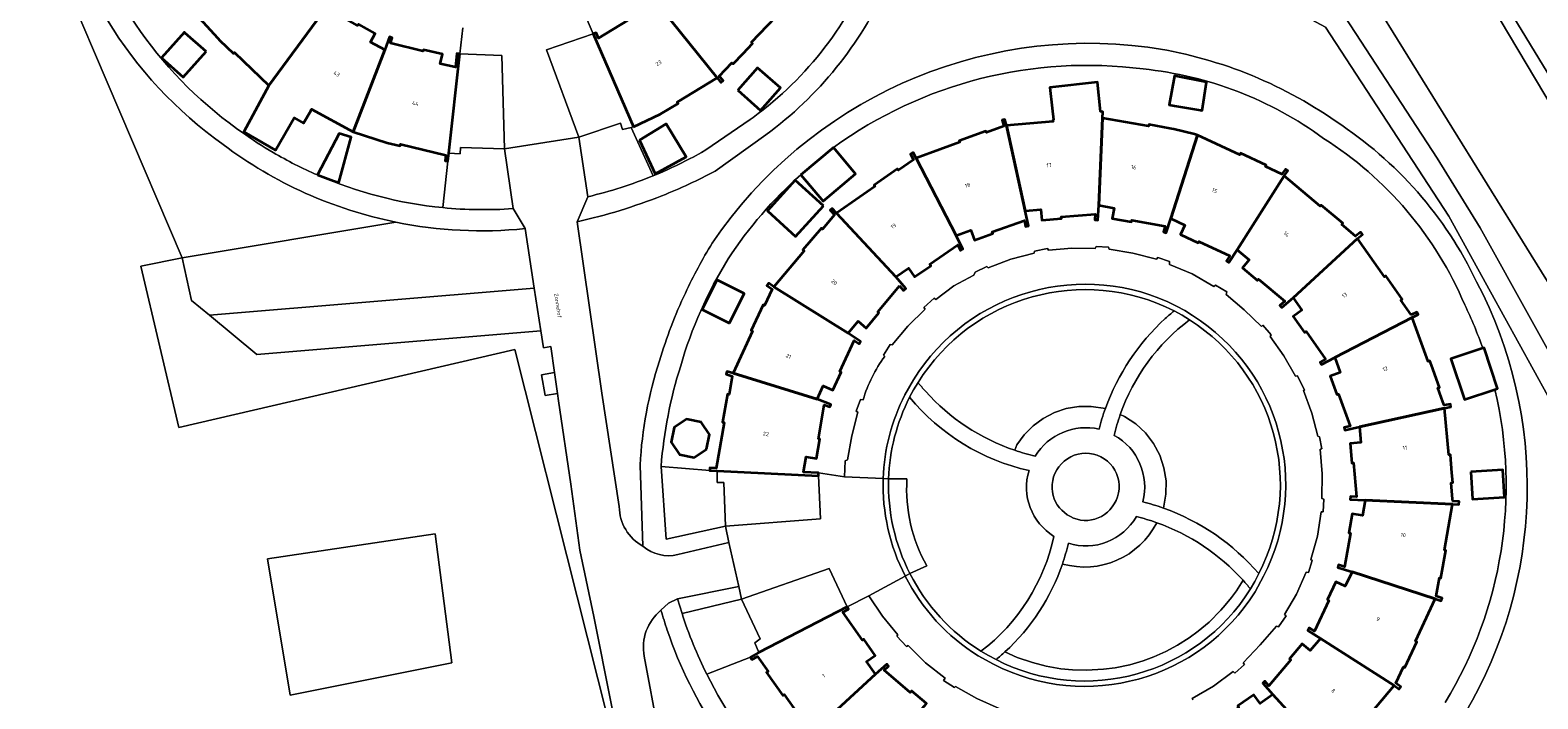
# Model space of a CAD drawing. Header units: metres. Extents: x 201541 to 204988, y 387833 to 394342.
# Tile 79 of 214: x 204094 to 204234, y 390046 to 390108. Entities that reach past the tile are written whole.
import ezdxf
from ezdxf.enums import TextEntityAlignment as Align

# ---------------------------------------------------------------- set-up
doc = ezdxf.new("R2010")
doc.units = ezdxf.units.M
doc.layers.get('Defpoints').update_dxf_attribs({"lineweight": 25})
for name, color, linetype, lineweight in [('B-WE-GR-BEPLANTING_CULTUUR_BODEMBEDEKKER-GV', 90, 'Continuous', 18), ('B-WE-GR-BEPLANTING_CULTUUR_BOSPLANTSOEN-GV', 90, 'Continuous', 18), ('B-WE-GR-BEPLANTING_CULTUUR_HEESTERS-GV', 90, 'Continuous', 18), ('B-WE-GR-BOS_LOOF-GV', 40, 'Continuous', 13), ('B-WE-GR-GRAS-GV', 60, 'Continuous', 13), ('B-WE-OG-BEBOUWING-GV', 7, 'Continuous', 35), ('B-WE-OG-BEBOUWING-T18', 10, 'Continuous', 18), ('B-WE-OG-TERREIN_CULTUURSCHEIDING-GV', 7, 'Continuous', 18), ('B-WE-OG-TERREIN_ERF-GV', 7, 'Continuous', 18), ('B-WE-OG-WATER-GV', 130, 'Continuous', 18), ('B-WE-OG-WATER_SLOOT-GV', 120, 'Continuous', 18), ('B-WE-VH-ONVERHARD-GV', 252, 'Continuous', 18), ('B-WE-VH-VERHARDING_ASFALT-GV', 252, 'Continuous', 18), ('B-WE-VH-VERHARDING_BETONSTRAATSTEEN-GV', 252, 'Continuous', 18), ('B-WE-VH-VERHARDING_GRASBETONSTEEN-GV', 70, 'Continuous', 18), ('B-WE-VH-VERHARDING_OPEN-GV', 252, 'Continuous', 18), ('B-WE-VH-VERHARDING_PUIN-GV', 252, 'Continuous', 18)]:
    doc.layers.add(name, color=color, linetype=linetype, lineweight=lineweight)
doc.styles.add('NLCS-ISO-M200-T18', font='NLCS-ISO.ttf', dxfattribs={"height": 0.36})

msp = doc.modelspace()

# ---------------------------------------------------------------- linework, layer by layer
at = {"layer": 'B-WE-GR-BEPLANTING_CULTUUR_BODEMBEDEKKER-GV'}
for points in [[(204193.996, 390072.666), (204192.69, 390072.856), (204191.523, 390072.843), (204190.372, 390072.649), (204189.265, 390072.279), (204188.229, 390071.742), (204187.288, 390071.052), (204186.466, 390070.223), (204185.782, 390069.278), (204185.588, 390068.774)], [(204199.377, 390063.411), (204199.608, 390064.694), (204199.622, 390065.928), (204199.432, 390067.149), (204199.043, 390068.321), (204198.465, 390069.412), (204197.715, 390070.393), (204196.812, 390071.236), (204195.783, 390071.918), (204195.373, 390072.087)], [(204175.592, 390066.111), (204173.879, 390066.136)], [(204175.871, 390057.333), (204177.44, 390058.046)]]:
    msp.add_lwpolyline(points, dxfattribs=at)
for points in [[(204193.404, 390070.737, -0.0239749), (204193.996, 390072.666)], [(204187.489, 390068.235, -0.3215838), (204193.404, 390070.737)], [(204195.07, 390071.133, 0.0130586), (204194.82, 390070.165)], [(204195.373, 390072.087, 0.0129831), (204195.07, 390071.133)], [(204194.82, 390070.165, -0.34523), (204197.457, 390063.994)], [(204185.588, 390068.774, 0.0252311), (204187.489, 390068.235)], [(204192.882, 390068.425, 0.4929982), (204189.053, 390065.236)], [(204194.818, 390063.797, 0.5134016), (204192.882, 390068.425)], [(204173.879, 390066.136, 0.1271003), (204175.871, 390057.333)], [(204177.44, 390058.046, -0.1472703), (204175.592, 390066.111)], [(204189.053, 390065.236, 0.2223189), (204190.194, 390062.993)], [(204197.457, 390063.994, -0.0120905), (204198.421, 390063.726)], [(204190.194, 390062.993, 0.4696627), (204194.818, 390063.797)], [(204196.873, 390062.617, -0.3516822), (204190.56, 390060.14)], [(204198.76, 390062.053, 0.0252414), (204196.873, 390062.617)], [(204198.421, 390063.726, -0.0122449), (204199.377, 390063.411)], [(204190.011, 390058.217, 0.3575908), (204198.76, 390062.053)], [(204190.56, 390060.14, -0.0256198), (204190.011, 390058.217)]]:
    msp.add_lwpolyline(points, format="xyb", dxfattribs=at)
at = {"layer": 'B-WE-GR-BEPLANTING_CULTUUR_BOSPLANTSOEN-GV'}
msp.add_lwpolyline([(204141.681, 390075.782), (204142.899, 390076), (204142.561, 390078.401), (204141.88, 390078.29), (204141.633, 390079.884), (204115.289, 390077.671), (204110.894, 390081.316), (204109.229, 390082.697), (204108.341, 390086.66), (204104.517, 390085.873), (204108.038, 390070.901), (204139.217, 390078.125), (204150.778, 390032.194), (204149.77, 390037.174), (204146.527, 390053.35), (204145.253, 390059.497), (204144.393, 390065.617), (204143.269, 390073.376), (204143.172, 390074.063), (204142.032, 390073.866)], close=True, dxfattribs=at)
at = {"layer": 'B-WE-GR-BEPLANTING_CULTUUR_HEESTERS-GV'}
for points in [[(204150.018, 390098.763), (204149.201, 390098.579), (204149.009, 390099.168), (204145.154, 390097.849), (204145.998, 390092.324)], [(204152.061, 390094.276), (204150.018, 390098.763)], [(204139.048, 390091.217), (204138.254, 390096.767), (204134.177, 390096.896), (204134.138, 390096.302), (204133.093, 390096.358), (204133.005, 390095.637)], [(204133.005, 390095.637), (204132.529, 390091.308)], [(204161.849, 390049.991), (204161.468, 390050.889), (204161.971, 390051.28), (204160.24, 390054.955), (204154.722, 390053.631)], [(204157.019, 390047.976), (204161.062, 390049.582), (204161.849, 390049.991)]]:
    msp.add_lwpolyline(points, dxfattribs=at)
for points in [[(204145.998, 390092.324, 0.0385785), (204152.061, 390094.276)], [(204132.529, 390091.308, 0.0421955), (204139.048, 390091.217)], [(204154.722, 390053.631, 0.0387959), (204157.019, 390047.976)]]:
    msp.add_lwpolyline(points, format="xyb", dxfattribs=at)
msp.add_lwpolyline([(204157.997, 390066.854), (204157.287, 390066.887), (204157.288, 390066.912), (204152.783, 390067.282), (204153.248, 390060.514), (204158.759, 390061.72), (204158.602, 390065.782), (204157.992, 390065.796)], close=True, dxfattribs=at)
at = {"layer": 'B-WE-GR-BOS_LOOF-GV'}
msp.add_lwpolyline([(204092.963, 389989.487), (204115.961, 389994.757), (204110.573, 390013.227), (204108.726, 390022.298), (204126.293, 390031.892), (204129.986, 390022.516), (204136.322, 390025.772), (204135.833, 390027.933), (204150.778, 390032.194), (204139.217, 390078.125), (204108.038, 390070.901), (204104.517, 390085.873), (204108.341, 390086.66), (204096.791, 390113.782), (204090.601, 390136.962)], dxfattribs=at)
msp.add_lwpolyline([(204116.259, 390058.696), (204131.81, 390061.026), (204133.371, 390049.04), (204118.363, 390046.025)], close=True, dxfattribs=at)
at = {"layer": 'B-WE-GR-GRAS-GV'}
msp.add_lwpolyline([(204116.259, 390058.696), (204118.363, 390046.025), (204133.371, 390049.04), (204131.81, 390061.026)], close=True, dxfattribs=at)
at = {"layer": 'B-WE-OG-BEBOUWING-GV'}
for points in [[(204116.299, 390114.041), (204109.926, 390108.929), (204111.66, 390107.036), (204111.86, 390106.818), (204113.104, 390105.617), (204113.209, 390105.724), (204116.381, 390102.661), (204121.261, 390109.243), (204120.121, 390110.315), (204120.753, 390110.955), (204119.483, 390112.209), (204119.378, 390112.102), (204117.063, 390114.292), (204117.493, 390114.619), (204117.333, 390114.829)], [(204157.596, 390114.62), (204156.572, 390113.559), (204155.922, 390114.182), (204154.667, 390112.873), (204154.775, 390112.769), (204152.58, 390110.501), (204152.239, 390110.92), (204152.035, 390110.754), (204152.856, 390109.746), (204157.987, 390103.355), (204158.317, 390102.94), (204158.527, 390103.106), (204158.167, 390103.528), (204159.352, 390104.768), (204159.461, 390104.664), (204160.382, 390105.627), (204161.274, 390106.56), (204161.165, 390106.664), (204164.134, 390109.767)], [(204121.966, 390110.335), (204121.261, 390109.243), (204116.381, 390102.661), (204114.066, 390098.341), (204117.022, 390096.637), (204118.753, 390099.641), (204119.608, 390099.148), (204120.287, 390100.308), (204120.36, 390100.44), (204124.216, 390098.334), (204127.146, 390105.958), (204125.829, 390106.688), (204126.271, 390107.472), (204124.699, 390108.358), (204124.625, 390108.227), (204121.916, 390109.724), (204122.209, 390110.178)], [(204150.226, 390098.81), (204152.704, 390099.978), (204154.365, 390100.985), (204154.287, 390101.113), (204157.987, 390103.355), (204152.856, 390109.746), (204151.596, 390108.982), (204151.13, 390109.752), (204149.585, 390108.818), (204149.663, 390108.69), (204146.969, 390107.046), (204146.75, 390107.551), (204146.482, 390107.441)], [(204110.565, 390105.795), (204108.646, 390107.507), (204108.555, 390107.588), (204106.45, 390105.23), (204108.461, 390103.436)], [(204134.114, 390105.592), (204133.846, 390105.622), (204133.702, 390104.34), (204132.29, 390104.673), (204132.498, 390105.549), (204130.728, 390105.97), (204130.693, 390105.824), (204127.665, 390106.579), (204127.848, 390107.087), (204127.587, 390107.181), (204127.146, 390105.958), (204124.216, 390098.334), (204127.379, 390097.341), (204128.581, 390097.052), (204128.616, 390097.199), (204132.805, 390096.192), (204132.747, 390095.665), (204133.005, 390095.637), (204133.093, 390096.358)], [(204159.886, 390102.202), (204162.014, 390100.324), (204163.864, 390102.42), (204161.736, 390104.298)], [(204202.833, 390100.346), (204202.967, 390100.322), (204203.372, 390102.954), (204200.396, 390103.548), (204199.919, 390100.865), (204200.422, 390100.775)], [(204189.181, 390099.448), (204189.127, 390099.444), (204189.142, 390099.295), (204184.833, 390098.939), (204186.563, 390091.002), (204188.02, 390091.126), (204188.103, 390090.15), (204189.917, 390090.305), (204189.905, 390090.44), (204193.045, 390090.709), (204193.011, 390090.162), (204193.287, 390090.145), (204193.373, 390091.536), (204193.722, 390099.632), (204193.766, 390100.22), (204193.557, 390100.236), (204193.255, 390102.949), (204188.846, 390102.458), (204189.059, 390100.546)], [(204150.777, 390097.583), (204152.221, 390094.453), (204155.096, 390096.03), (204153.249, 390099.08)], [(204176.456, 390095.908), (204180.165, 390088.715), (204181.507, 390089.207), (204181.844, 390088.287), (204183.557, 390088.915), (204183.504, 390089.066), (204186.479, 390090.116), (204186.596, 390089.571), (204186.857, 390089.627), (204186.563, 390091.002), (204184.833, 390098.939), (204184.672, 390099.506), (204184.499, 390099.457), (204184.409, 390099.432), (204184.57, 390098.865), (204182.962, 390098.279), (204182.911, 390098.42), (204180.437, 390097.519), (204180.489, 390097.378), (204178.627, 390096.699)], [(204193.722, 390099.632), (204193.373, 390091.536), (204194.799, 390091.273), (204194.621, 390090.309), (204196.412, 390089.978), (204196.445, 390090.157), (204199.543, 390089.585), (204199.376, 390089.064), (204199.629, 390088.983), (204200.056, 390090.313), (204202.556, 390098.04), (204202.257, 390098.117), (204200.356, 390098.605), (204199.988, 390098.67), (204198.021, 390099.02), (204197.995, 390098.872)], [(204120.899, 390094.34), (204122.407, 390093.81), (204122.885, 390093.642), (204124.038, 390097.844), (204122.92, 390098.202)], [(204206.227, 390087.4), (204210.586, 390094.251), (204210.918, 390094.739), (204210.69, 390094.894), (204210.358, 390094.406), (204208.834, 390095.116), (204208.897, 390095.252), (204206.523, 390096.358), (204206.459, 390096.222), (204202.556, 390098.04), (204200.056, 390090.313), (204201.38, 390089.691), (204200.963, 390088.804), (204202.611, 390088.03), (204202.68, 390088.177), (204205.542, 390086.834), (204205.234, 390086.36), (204205.457, 390086.215)], [(204165.744, 390094.355), (204167.802, 390091.911), (204170.818, 390094.451), (204168.76, 390096.895)], [(204176.456, 390095.908), (204176.16, 390096.418), (204175.905, 390096.27), (204176.201, 390095.76), (204174.796, 390094.786), (204174.711, 390094.909), (204172.536, 390093.401), (204172.621, 390093.278), (204169.063, 390090.811), (204174.549, 390084.878), (204175.733, 390085.691), (204176.288, 390084.883), (204177.796, 390085.919), (204177.7, 390086.059), (204180.296, 390087.842), (204180.544, 390087.343), (204180.786, 390087.463), (204180.165, 390088.715)], [(204167.842, 390091.469), (204165.226, 390093.86), (204162.638, 390091.027), (204165.254, 390088.637)], [(204210.586, 390094.251), (204206.227, 390087.4), (204207.341, 390086.455), (204206.707, 390085.708), (204208.092, 390084.532), (204208.207, 390084.668), (204210.632, 390082.609), (204210.19, 390082.236), (204210.36, 390082.035), (204211.417, 390082.929), (204217.392, 390088.439), (204217.846, 390088.816), (204217.659, 390089.041), (204217.205, 390088.664), (204215.924, 390089.745), (204216.021, 390089.86), (204214.021, 390091.548), (204213.924, 390091.433)], [(204174.908, 390084.049), (204175.275, 390083.621), (204175.477, 390083.794), (204174.549, 390084.878), (204169.063, 390090.811), (204168.662, 390091.244), (204168.471, 390091.067), (204168.875, 390090.631), (204167.766, 390089.319), (204167.651, 390089.416), (204165.934, 390087.384), (204166.049, 390087.287), (204163.242, 390083.965), (204170.14, 390079.66), (204171.06, 390080.755), (204171.81, 390080.125), (204172.988, 390081.527), (204172.872, 390081.624)], [(204222.351, 390081.358), (204221.392, 390082.727), (204221.515, 390082.813), (204220.008, 390084.965), (204219.885, 390084.879), (204217.392, 390088.439), (204211.417, 390082.929), (204212.229, 390081.778), (204211.428, 390081.213), (204212.479, 390079.723), (204212.608, 390079.814), (204214.425, 390077.236), (204213.91, 390076.964), (204214.034, 390076.729), (204215.278, 390077.386), (204222.466, 390081.12), (204222.997, 390081.377), (204222.882, 390081.615)], [(204159.121, 390080.579), (204160.493, 390083.339), (204157.96, 390084.598), (204156.588, 390081.838)], [(204167.252, 390073.523), (204167.823, 390074.767), (204168.713, 390074.358), (204169.479, 390076.025), (204169.356, 390076.082), (204170.683, 390078.972), (204171.145, 390078.657), (204171.293, 390078.874), (204170.14, 390079.66), (204163.242, 390083.965), (204162.764, 390084.311), (204162.599, 390084.083), (204163.077, 390083.737), (204162.376, 390082.223), (204162.24, 390082.286), (204161.138, 390079.906), (204161.274, 390079.843), (204159.46, 390075.923)], [(204217.568, 390070.951), (204225.469, 390072.7), (204226.05, 390072.8), (204226.004, 390073.066), (204225.423, 390072.966), (204225.306, 390073.29), (204224.843, 390074.566), (204224.984, 390074.617), (204224.235, 390076.683), (204224.093, 390077.074), (204223.952, 390077.023), (204222.466, 390081.12), (204215.278, 390077.386), (204215.778, 390075.992), (204214.856, 390075.661), (204215.471, 390073.946), (204215.629, 390074.002), (204216.695, 390071.032), (204216.137, 390070.908), (204216.195, 390070.646)], [(204230.124, 390074.432), (204230.369, 390074.513), (204229.12, 390078.295), (204229.003, 390078.256), (204226.048, 390077.281), (204227.296, 390073.499)], [(204167.252, 390073.523), (204159.46, 390075.923), (204158.895, 390076.092), (204158.817, 390075.831), (204159.382, 390075.662), (204159.087, 390073.963), (204158.939, 390073.988), (204158.487, 390071.389), (204158.635, 390071.363), (204157.899, 390067.128), (204157.3, 390067.157), (204157.288, 390066.912), (204157.287, 390066.887), (204157.997, 390066.854), (204167.375, 390066.406), (204167.389, 390066.676), (204165.99, 390066.743), (204166.228, 390068.183), (204167.195, 390068.023), (204167.515, 390069.819), (204167.377, 390069.844), (204167.923, 390073.003), (204168.449, 390072.806), (204168.537, 390073.041)], [(204217.568, 390070.951), (204217.691, 390069.487), (204216.714, 390069.405), (204216.866, 390067.596), (204217.019, 390067.608), (204217.285, 390064.453), (204216.72, 390064.487), (204216.704, 390064.219), (204218.091, 390064.136), (204226.204, 390063.789), (204226.793, 390063.749), (204226.811, 390064.011), (204226.222, 390064.051), (204226.205, 390064.248), (204226.073, 390065.759), (204226.222, 390065.772), (204226.141, 390066.699), (204225.997, 390068.36), (204225.848, 390068.348), (204225.469, 390072.7)], [(204157.005, 390068.866), (204157.282, 390070.23), (204156.512, 390071.39), (204155.148, 390071.666), (204153.987, 390070.897), (204153.711, 390069.533), (204154.481, 390068.372), (204155.845, 390068.096)], [(204227.892, 390066.785), (204228.044, 390064.253), (204231.03, 390064.432), (204230.878, 390066.964)], [(204218.091, 390064.136), (204217.843, 390062.721), (204216.878, 390062.89), (204216.566, 390061.104), (204216.731, 390061.075), (204216.189, 390057.969), (204215.627, 390058.137), (204215.551, 390057.883), (204216.877, 390057.486), (204224.596, 390054.981), (204225.156, 390054.796), (204225.24, 390055.051), (204224.68, 390055.236), (204224.981, 390056.926), (204225.129, 390056.9), (204225.59, 390059.485), (204225.442, 390059.511), (204226.204, 390063.789)], [(204216.877, 390057.486), (204216.254, 390056.145), (204215.365, 390056.558), (204214.598, 390054.906), (204214.735, 390054.842), (204213.404, 390051.976), (204212.914, 390052.28), (204212.77, 390052.049), (204213.952, 390051.311), (204220.774, 390046.942), (204221.255, 390046.6), (204221.415, 390046.825), (204220.934, 390047.167), (204221.645, 390048.684), (204221.781, 390048.62), (204222.894, 390050.994), (204222.757, 390051.058), (204224.596, 390054.981)], [(204161.849, 390049.991), (204161.062, 390049.582), (204161.187, 390049.343), (204161.734, 390049.627), (204162.706, 390048.243), (204162.573, 390048.149), (204164.084, 390046), (204164.213, 390046.09), (204166.725, 390042.506), (204172.674, 390047.992), (204171.847, 390049.17), (204172.649, 390049.733), (204171.596, 390051.232), (204171.474, 390051.146), (204169.65, 390053.745), (204170.163, 390054.009), (204170.037, 390054.253)], [(204214.98, 390040.114), (204215.336, 390039.644), (204215.566, 390039.818), (204215.21, 390040.288), (204216.301, 390041.592), (204216.415, 390041.496), (204218.102, 390043.514), (204217.988, 390043.61), (204220.774, 390046.942), (204213.952, 390051.311), (204213.004, 390050.183), (204212.254, 390050.814), (204211.088, 390049.427), (204211.21, 390049.324), (204209.173, 390046.903), (204208.799, 390047.325), (204208.603, 390047.151), (204209.524, 390046.113)], [(204173.484, 390036.726), (204177.861, 390043.566), (204176.756, 390044.509), (204177.392, 390045.255), (204176.009, 390046.435), (204175.887, 390046.294), (204173.478, 390048.349), (204173.891, 390048.719), (204173.711, 390048.92), (204172.674, 390047.992), (204166.725, 390042.506), (204166.238, 390042.147), (204166.409, 390041.915), (204166.896, 390042.274), (204168.156, 390041.213), (204168.065, 390041.104), (204170.077, 390039.41), (204170.169, 390039.518)], [(204203.807, 390043.083), (204203.541, 390043.605), (204203.3, 390043.482), (204203.927, 390042.252), (204207.643, 390035.011), (204207.902, 390034.481), (204208.145, 390034.6), (204207.886, 390035.13), (204209.304, 390036.126), (204209.39, 390036.003), (204211.53, 390037.506), (204211.443, 390037.629), (204214.98, 390040.114), (204209.524, 390046.113), (204208.34, 390045.278), (204207.775, 390046.079), (204206.293, 390045.033), (204206.384, 390044.903)]]:
    msp.add_lwpolyline(points, close=True, dxfattribs=at)
at = {"layer": 'B-WE-OG-TERREIN_CULTUURSCHEIDING-GV'}
for points in [[(204257.048, 390061.96), (204257.891, 390062.631), (204249.496, 390076.989), (204221.567, 390124.01), (204215.062, 390134.889), (204210.083, 390131.547), (204210.27, 390131.231), (204200.774, 390125.703), (204183.59, 390152.116), (204181.56, 390155.268), (204173.985, 390165.995), (204164.919, 390180.26), (204169.133, 390182.199), (204167.191, 390185.39), (204102.516, 390163.185), (204087.075, 390158.112), (204090.601, 390136.962), (204096.791, 390113.782), (204108.341, 390086.66), (204128.19, 390089.956)], [(204201.614, 390121.96), (204201.936, 390120.555), (204211.679, 390116.326), (204216.754, 390112.553), (204218.365, 390111.343), (204247.819, 390063.781)], [(204244.91, 390060.336), (204243.545, 390062.795), (204241.681, 390061.76), (204229.716, 390083.479), (204225.851, 390090.503), (204214.41, 390108.08), (204194.062, 390119.01), (204192.603, 390120.785)], [(204162.501, 390098.076), (204157.79, 390094.69)], [(204144.99, 390090.005), (204147.287, 390074.085), (204148.9, 390063.549)], [(204185.588, 390068.774), (204185.782, 390069.278), (204186.466, 390070.223), (204187.288, 390071.052), (204188.229, 390071.742), (204189.265, 390072.279), (204190.372, 390072.649), (204191.523, 390072.843), (204192.69, 390072.856), (204193.996, 390072.666)], [(204195.373, 390072.087), (204195.783, 390071.918), (204196.812, 390071.236), (204197.715, 390070.393), (204198.465, 390069.412), (204199.043, 390068.321), (204199.432, 390067.149), (204199.622, 390065.928), (204199.608, 390064.694), (204199.377, 390063.411)], [(204151.095, 390059.867), (204150.834, 390067.386)], [(204173.879, 390066.136), (204175.592, 390066.111)], [(204177.44, 390058.046), (204175.871, 390057.333)], [(204184.673, 390050.053), (204185.827, 390049.547), (204187.225, 390049.064), (204188.506, 390048.736), (204189.878, 390048.498), (204190.955, 390048.392), (204192.244, 390048.354), (204193.824, 390048.441), (204194.902, 390048.585), (204196.251, 390048.867), (204197.511, 390049.235), (204198.48, 390049.592), (204199.61, 390050.096), (204200.681, 390050.67), (204201.753, 390051.348), (204202.602, 390051.97), (204203.618, 390052.83), (204204.714, 390053.928), (204205.117, 390054.387), (204205.699, 390055.113), (204206.144, 390055.729), (204206.769, 390056.705)], [(204151.223, 390049.648), (204153.861, 390035.412), (204154.833, 390030.595)]]:
    msp.add_lwpolyline(points, dxfattribs=at)
for points in [[(204112.166, 390097.157, -0.2037444), (204096.054, 390123.537)], [(204173.758, 390111.997, -0.1293957), (204162.501, 390098.076)], [(204157.523, 390088.022, -0.2838528), (204197.934, 390106.212)], [(204197.934, 390106.212, -0.1173785), (204215.395, 390099.31)], [(204215.395, 390099.31, -0.1379889), (204228.434, 390084.419)], [(204128.19, 390089.956, -0.1112984), (204112.166, 390097.157)], [(204157.79, 390094.69, -0.0268824), (204152.86, 390092.414)], [(204152.86, 390092.414, -0.0408498), (204144.99, 390090.005)], [(204155.032, 390083.376, -0.02802), (204157.523, 390088.022)], [(204200.371, 390081.721, 0.3897223), (204176.622, 390075.062)], [(204228.434, 390084.419, -0.2601281), (204227.387, 390044.427)], [(204152.638, 390077.098, -0.035777), (204155.032, 390083.376)], [(204193.996, 390072.666, -0.1212583), (204199.553, 390081.01)], [(204201.808, 390080.882, 0.1500077), (204195.373, 390072.087)], [(204199.553, 390081.01, -0.0125025), (204200.371, 390081.721)], [(204208.226, 390057.324, 0.3879781), (204201.808, 390080.882)], [(204150.834, 390067.386, -0.0662797), (204152.638, 390077.098)], [(204176.622, 390075.062, 0.0136308), (204177.303, 390074.256)], [(204175.838, 390073.701, 0.1096315), (204173.879, 390066.136)], [(204186.914, 390066.904, -0.1680999), (204175.838, 390073.701)], [(204177.303, 390074.256, 0.1294296), (204185.588, 390068.774)], [(204189.223, 390060.785, -0.3410403), (204186.914, 390066.904)], [(204175.592, 390066.111, 0.1472703), (204177.44, 390058.046)], [(204148.9, 390063.549, 0.2709733), (204151.095, 390059.867)], [(204199.377, 390063.411, -0.130502), (204208.226, 390057.324)], [(204198.76, 390062.053, -0.3575908), (204190.011, 390058.217)], [(204206.769, 390056.705, 0.1246436), (204198.76, 390062.053)], [(204182.457, 390050.117, 0.1779248), (204189.223, 390060.785)], [(204175.871, 390057.333, 0.1378968), (204182.457, 390050.117)], [(204190.011, 390058.217, -0.1257913), (204184.673, 390050.053)], [(204152.772, 390053.927, 0.2753972), (204151.223, 390049.648)], [(204153.356, 390052.061, -0.0116547), (204152.772, 390053.927)], [(204165.336, 390034.292, -0.1336417), (204153.356, 390052.061)]]:
    msp.add_lwpolyline(points, format="xyb", dxfattribs=at)
at = {"layer": 'B-WE-OG-TERREIN_ERF-GV'}
for points in [[(204098.623, 390120.731, 0.1813147), (204113.408, 390098.667)], [(204161.317, 390099.688, 0.141818), (204172.563, 390114.313)], [(204197.487, 390104.184, 0.191355), (204168.76, 390096.895)], [(204214.231, 390097.741, 0.1338325), (204197.487, 390104.184)], [(204113.89, 390098.317, 0.0226777), (204116.802, 390096.427)], [(204227.332, 390082.283, 0.1529075), (204214.231, 390097.741)], [(204116.802, 390096.427, 0.0298585), (204120.899, 390094.34)], [(204152.061, 390094.276, 0.0228098), (204155.477, 390095.862)], [(204120.899, 390094.34, 0.0783389), (204132.529, 390091.308)], [(204165.744, 390094.355, 0.0673222), (204159.009, 390086.562)], [(204159.009, 390086.562, 0.069487), (204154.6, 390076.604)], [(204229.003, 390078.256, 0.0280703), (204227.332, 390082.283)], [(204154.6, 390076.604, 0.0573855), (204152.783, 390067.282)], [(204171.524, 390073.463, -0.0885172), (204173.528, 390077.494)], [(204225.512, 390045.362, 0.1979906), (204230.124, 390074.432)], [(204157.019, 390047.976, 0.0742065), (204163.691, 390038.463)]]:
    msp.add_lwpolyline(points, format="xyb", dxfattribs=at)
for points in [[(204132.529, 390091.308), (204133.005, 390095.637), (204132.747, 390095.665), (204132.805, 390096.192), (204128.616, 390097.199), (204128.581, 390097.052), (204127.379, 390097.341), (204124.216, 390098.334), (204120.36, 390100.44), (204120.287, 390100.308), (204119.608, 390099.148), (204118.753, 390099.641), (204117.022, 390096.637), (204114.066, 390098.341), (204116.381, 390102.661), (204113.209, 390105.724), (204113.104, 390105.617), (204111.86, 390106.818), (204111.66, 390107.036), (204109.926, 390108.929)], [(204145.498, 390109.785), (204146.482, 390107.441), (204146.75, 390107.551), (204146.969, 390107.046), (204149.663, 390108.69)], [(204164.134, 390109.767), (204161.165, 390106.664), (204161.274, 390106.56), (204160.382, 390105.627), (204159.461, 390104.664), (204159.352, 390104.768), (204158.167, 390103.528), (204158.527, 390103.106), (204158.317, 390102.94), (204157.987, 390103.355), (204154.287, 390101.113), (204154.365, 390100.985), (204152.704, 390099.978), (204150.226, 390098.81), (204150.018, 390098.763), (204152.061, 390094.276)], [(204124.699, 390108.358), (204126.271, 390107.472), (204125.829, 390106.688), (204127.146, 390105.958), (204127.587, 390107.181), (204127.848, 390107.087), (204127.665, 390106.579), (204130.693, 390105.824), (204130.728, 390105.97), (204132.498, 390105.549), (204132.29, 390104.673), (204133.702, 390104.34), (204133.846, 390105.622), (204134.114, 390105.592), (204134.38, 390107.998)], [(204157.288, 390066.912), (204157.3, 390067.157), (204157.899, 390067.128), (204158.635, 390071.363), (204158.487, 390071.389), (204158.939, 390073.988), (204159.087, 390073.963), (204159.382, 390075.662), (204158.817, 390075.831), (204158.895, 390076.092), (204159.46, 390075.923), (204161.274, 390079.843), (204161.138, 390079.906), (204162.24, 390082.286), (204162.376, 390082.223), (204163.077, 390083.737), (204162.599, 390084.083), (204162.764, 390084.311), (204163.242, 390083.965), (204166.049, 390087.287), (204165.934, 390087.384), (204167.651, 390089.416), (204167.766, 390089.319), (204168.875, 390090.631), (204168.471, 390091.067), (204168.662, 390091.244), (204169.063, 390090.811), (204172.621, 390093.278), (204172.536, 390093.401), (204174.711, 390094.909), (204174.796, 390094.786), (204176.201, 390095.76), (204175.905, 390096.27), (204176.16, 390096.418), (204176.456, 390095.908), (204178.627, 390096.699), (204180.489, 390097.378), (204180.437, 390097.519), (204182.911, 390098.42), (204182.962, 390098.279), (204184.57, 390098.865), (204184.409, 390099.432), (204184.499, 390099.457), (204184.672, 390099.506), (204184.833, 390098.939), (204189.142, 390099.295), (204189.127, 390099.444), (204189.181, 390099.448), (204189.059, 390100.546), (204188.846, 390102.458), (204193.255, 390102.949), (204193.557, 390100.236), (204193.766, 390100.22), (204193.722, 390099.632), (204197.995, 390098.872), (204198.021, 390099.02), (204199.988, 390098.67), (204200.356, 390098.605), (204202.257, 390098.117), (204202.556, 390098.04), (204206.459, 390096.222), (204206.523, 390096.358), (204208.897, 390095.252), (204208.834, 390095.116), (204210.358, 390094.406), (204210.69, 390094.894), (204210.918, 390094.739), (204210.586, 390094.251), (204213.924, 390091.433), (204214.021, 390091.548), (204216.021, 390089.86), (204215.924, 390089.745), (204217.205, 390088.664), (204217.659, 390089.041), (204217.846, 390088.816), (204217.392, 390088.439), (204219.885, 390084.879), (204220.008, 390084.965), (204221.515, 390082.813), (204221.392, 390082.727), (204222.351, 390081.358), (204222.882, 390081.615), (204222.997, 390081.377), (204222.466, 390081.12), (204223.952, 390077.023), (204224.093, 390077.074), (204224.235, 390076.683), (204224.984, 390074.617), (204224.843, 390074.566), (204225.306, 390073.29), (204225.423, 390072.966), (204226.004, 390073.066), (204226.05, 390072.8), (204225.469, 390072.7), (204225.848, 390068.348), (204225.997, 390068.36), (204226.141, 390066.699), (204226.222, 390065.772), (204226.073, 390065.759), (204226.205, 390064.248), (204226.222, 390064.051), (204226.811, 390064.011), (204226.793, 390063.749), (204226.204, 390063.789), (204225.442, 390059.511), (204225.59, 390059.485), (204225.129, 390056.9), (204224.981, 390056.926), (204224.68, 390055.236), (204225.24, 390055.051), (204225.156, 390054.796), (204224.596, 390054.981), (204222.757, 390051.058), (204222.894, 390050.994), (204221.781, 390048.62), (204221.645, 390048.684), (204220.934, 390047.167), (204221.415, 390046.825), (204221.255, 390046.6), (204220.774, 390046.942), (204217.988, 390043.61)], [(204155.477, 390095.862), (204155.772, 390096.004), (204156.544, 390096.417), (204156.925, 390096.68), (204161.053, 390099.492), (204161.317, 390099.688)], [(204113.408, 390098.667), (204113.89, 390098.317)], [(204168.76, 390096.895), (204170.818, 390094.451), (204167.802, 390091.911), (204165.744, 390094.355)], [(204206.293, 390045.033), (204207.775, 390046.079), (204208.34, 390045.278), (204209.524, 390046.113), (204208.603, 390047.151), (204208.799, 390047.325), (204209.173, 390046.903), (204211.21, 390049.324), (204211.088, 390049.427), (204212.254, 390050.814), (204213.004, 390050.183), (204213.952, 390051.311), (204212.77, 390052.049), (204212.914, 390052.28), (204213.404, 390051.976), (204214.735, 390054.842), (204214.598, 390054.906), (204215.365, 390056.558), (204216.254, 390056.145), (204216.877, 390057.486), (204215.551, 390057.883), (204215.627, 390058.137), (204216.189, 390057.969), (204216.731, 390061.075), (204216.566, 390061.104), (204216.878, 390062.89), (204217.843, 390062.721), (204218.091, 390064.136), (204216.704, 390064.219), (204216.72, 390064.487), (204217.285, 390064.453), (204217.019, 390067.608), (204216.866, 390067.596), (204216.714, 390069.405), (204217.691, 390069.487), (204217.568, 390070.951), (204216.195, 390070.646), (204216.137, 390070.908), (204216.695, 390071.032), (204215.629, 390074.002), (204215.471, 390073.946), (204214.856, 390075.661), (204215.778, 390075.992), (204215.278, 390077.386), (204214.034, 390076.729), (204213.91, 390076.964), (204214.425, 390077.236), (204212.608, 390079.814), (204212.479, 390079.723), (204211.428, 390081.213), (204212.229, 390081.778), (204211.417, 390082.929), (204210.36, 390082.035), (204210.19, 390082.236), (204210.632, 390082.609), (204208.207, 390084.668), (204208.092, 390084.532), (204206.707, 390085.708), (204207.341, 390086.455), (204206.227, 390087.4), (204205.457, 390086.215), (204205.234, 390086.36), (204205.542, 390086.834), (204202.68, 390088.177), (204202.611, 390088.03), (204200.963, 390088.804), (204201.38, 390089.691), (204200.056, 390090.313), (204199.629, 390088.983), (204199.376, 390089.064), (204199.543, 390089.585), (204196.445, 390090.157), (204196.412, 390089.978), (204194.621, 390090.309), (204194.799, 390091.273), (204193.373, 390091.536), (204193.287, 390090.145), (204193.011, 390090.162), (204193.045, 390090.709), (204189.905, 390090.44), (204189.917, 390090.305), (204188.103, 390090.15), (204188.02, 390091.126), (204186.563, 390091.002), (204186.857, 390089.627), (204186.596, 390089.571), (204186.479, 390090.116), (204183.504, 390089.066), (204183.557, 390088.915), (204181.844, 390088.287), (204181.507, 390089.207), (204180.165, 390088.715), (204180.786, 390087.463), (204180.544, 390087.343), (204180.296, 390087.842), (204177.7, 390086.059), (204177.796, 390085.919), (204176.288, 390084.883), (204175.733, 390085.691), (204174.549, 390084.878), (204175.477, 390083.794), (204175.275, 390083.621), (204174.908, 390084.049), (204172.872, 390081.624), (204172.988, 390081.527), (204171.81, 390080.125), (204171.06, 390080.755), (204170.14, 390079.66), (204171.293, 390078.874), (204171.145, 390078.657), (204170.683, 390078.972), (204169.356, 390076.082), (204169.479, 390076.025), (204168.713, 390074.358), (204167.823, 390074.767), (204167.252, 390073.523), (204168.537, 390073.041), (204168.449, 390072.806), (204167.923, 390073.003), (204167.377, 390069.844), (204167.515, 390069.819), (204167.195, 390068.023), (204166.228, 390068.183), (204165.99, 390066.743), (204167.389, 390066.676), (204169.793, 390066.324), (204169.863, 390067.784), (204170.084, 390067.882), (204170.465, 390070.118), (204171.029, 390072.316), (204170.869, 390072.419), (204171.266, 390073.506), (204171.524, 390073.463)], [(204174.214, 390078.557), (204175.658, 390080.303), (204177.279, 390081.889), (204177.144, 390082.034), (204178.099, 390082.898), (204178.274, 390082.793), (204179.945, 390084.056), (204181.8, 390085.03), (204181.929, 390085.315), (204182.988, 390085.844), (204183.13, 390085.734), (204185.222, 390086.527), (204187.389, 390087.084), (204187.435, 390087.256), (204188.617, 390087.507), (204188.714, 390087.349), (204190.878, 390087.537), (204193.051, 390087.528), (204193.13, 390087.711), (204194.29, 390087.641), (204194.335, 390087.467), (204196.549, 390087.091), (204198.723, 390086.521), (204198.869, 390086.685), (204199.959, 390086.309), (204199.93, 390086.027), (204202.059, 390085.153), (204204.051, 390084), (204204.212, 390084.122), (204205.247, 390083.476), (204205.203, 390083.258), (204206.881, 390081.809), (204208.466, 390080.257), (204208.593, 390080.382), (204209.372, 390079.509), (204209.275, 390079.337), (204210.546, 390077.553), (204211.64, 390075.656), (204211.82, 390075.693), (204212.469, 390074.361), (204212.366, 390074.314), (204213.14, 390072.231), (204213.706, 390070.082), (204213.851, 390070.03), (204214.087, 390068.918), (204213.922, 390068.874), (204214.105, 390066.583), (204214.088, 390064.286), (204214.273, 390064.23), (204214.192, 390063.049), (204214, 390063.047), (204213.664, 390060.814), (204213.048, 390058.642), (204213.193, 390058.547), (204212.823, 390057.432), (204212.634, 390057.458), (204211.721, 390055.432), (204210.604, 390053.514), (204210.76, 390053.405), (204210.046, 390052.368), (204209.857, 390052.448), (204208.361, 390050.714), (204206.792, 390049.049), (204206.898, 390048.901), (204206.006, 390048.08), (204205.843, 390048.247), (204204.033, 390046.862), (204202.05, 390045.739), (204202.104, 390045.592)], [(204173.528, 390077.494), (204173.399, 390077.613), (204174.029, 390078.586), (204174.214, 390078.557)], [(204230.124, 390074.432), (204227.296, 390073.499), (204226.048, 390077.281), (204229.003, 390078.256)], [(204152.783, 390067.282), (204157.288, 390066.912)], [(204184.141, 390044.81), (204182.062, 390045.716), (204180.104, 390046.857), (204180, 390046.745), (204178.979, 390047.4), (204179.125, 390047.627), (204177.303, 390049.025), (204175.694, 390050.665), (204175.543, 390050.563), (204174.641, 390051.514), (204174.748, 390051.647), (204173.306, 390053.385), (204172.061, 390055.268), (204170.037, 390054.253), (204170.163, 390054.009), (204169.65, 390053.745), (204171.474, 390051.146), (204171.596, 390051.232), (204172.649, 390049.733), (204171.847, 390049.17), (204172.674, 390047.992), (204173.711, 390048.92), (204173.891, 390048.719), (204173.478, 390048.349), (204175.887, 390046.294), (204176.009, 390046.435), (204177.392, 390045.255)], [(204166.725, 390042.506), (204164.213, 390046.09), (204164.084, 390046), (204162.573, 390048.149), (204162.706, 390048.243), (204161.734, 390049.627), (204161.187, 390049.343), (204161.062, 390049.582), (204157.019, 390047.976)]]:
    msp.add_lwpolyline(points, dxfattribs=at)
for points in [[(204108.646, 390107.507), (204110.565, 390105.795), (204108.461, 390103.436), (204106.45, 390105.23), (204108.555, 390107.588)], [(204161.736, 390104.298), (204163.864, 390102.42), (204162.014, 390100.324), (204159.886, 390102.202)], [(204202.967, 390100.322), (204202.833, 390100.346), (204200.422, 390100.775), (204199.919, 390100.865), (204200.396, 390103.548), (204203.372, 390102.954)], [(204153.249, 390099.08), (204155.096, 390096.03), (204152.221, 390094.453), (204150.777, 390097.583)], [(204120.899, 390094.34), (204122.92, 390098.202), (204124.038, 390097.844), (204122.885, 390093.642), (204122.407, 390093.81)], [(204167.842, 390091.469), (204165.254, 390088.637), (204162.638, 390091.027), (204165.226, 390093.86)], [(204159.121, 390080.579), (204156.588, 390081.838), (204157.96, 390084.598), (204160.493, 390083.339)], [(204157.005, 390068.866), (204155.845, 390068.096), (204154.481, 390068.372), (204153.711, 390069.533), (204153.987, 390070.897), (204155.148, 390071.666), (204156.512, 390071.39), (204157.282, 390070.23)], [(204228.044, 390064.253), (204227.892, 390066.785), (204230.878, 390066.964), (204231.03, 390064.432)]]:
    msp.add_lwpolyline(points, close=True, dxfattribs=at)
at = {"layer": 'B-WE-OG-WATER-GV'}
msp.add_lwpolyline([(204110.08, 390335.286), (204123.04, 390306.464), (204139.953, 390268.965), (204145.315, 390256.526), (204150.843, 390244.54), (204167.654, 390215.094), (204183.699, 390189.293), (204222.426, 390124.522), (204251.051, 390077.475), (204258.652, 390064.869)], dxfattribs=at)
at = {"layer": 'B-WE-OG-WATER_SLOOT-GV'}
for points in [[(204258.652, 390064.869), (204251.051, 390077.475), (204222.426, 390124.522), (204183.699, 390189.293), (204167.654, 390215.094), (204150.843, 390244.54), (204145.315, 390256.526), (204139.953, 390268.965), (204123.04, 390306.464), (204110.08, 390335.286)], [(204149.232, 390244.067), (204166.8, 390214.574), (204181.827, 390190.41), (204182.845, 390188.773), (204215.062, 390134.889), (204221.567, 390124.01), (204249.496, 390076.989), (204257.891, 390062.631), (204260.503, 390064.177), (204261.459, 390064.873), (204260.509, 390066.351), (204252.942, 390078.121)]]:
    msp.add_lwpolyline(points, dxfattribs=at)
at = {"layer": 'B-WE-VH-ONVERHARD-GV'}
msp.add_lwpolyline([(204159.978, 390056.128), (204154.315, 390054.994), (204154.512, 390054.31), (204154.722, 390053.631), (204160.24, 390054.955)], close=True, dxfattribs=at)
at = {"layer": 'B-WE-VH-VERHARDING_ASFALT-GV'}
for points in [[(204096.054, 390123.537, 0.2037444), (204112.166, 390097.157)], [(204113.408, 390098.667, -0.1813147), (204098.623, 390120.731)], [(204172.563, 390114.313, -0.141818), (204161.317, 390099.688)], [(204162.501, 390098.076, 0.1293957), (204173.758, 390111.997)], [(204197.934, 390106.212, 0.2838528), (204157.523, 390088.022)], [(204215.395, 390099.31, 0.1173785), (204197.934, 390106.212)], [(204168.76, 390096.895, -0.191355), (204197.487, 390104.184)], [(204197.487, 390104.184, -0.1338325), (204214.231, 390097.741)], [(204228.434, 390084.419, 0.1379889), (204215.395, 390099.31)], [(204116.802, 390096.427, -0.0226777), (204113.89, 390098.317)], [(204214.231, 390097.741, -0.1529075), (204227.332, 390082.283)], [(204112.166, 390097.157, 0.1112984), (204128.19, 390089.956)], [(204120.899, 390094.34, -0.0298585), (204116.802, 390096.427)], [(204155.477, 390095.862, -0.0228098), (204152.061, 390094.276)], [(204152.86, 390092.414, 0.0268824), (204157.79, 390094.69)], [(204132.529, 390091.308, -0.0783389), (204120.899, 390094.34)], [(204152.061, 390094.276, -0.0385785), (204145.998, 390092.324)], [(204159.009, 390086.562, -0.0673222), (204165.744, 390094.355)], [(204144.99, 390090.005, 0.0408498), (204152.86, 390092.414)], [(204139.048, 390091.217, -0.0421955), (204132.529, 390091.308)], [(204128.19, 390089.956, 0.0753756), (204140.16, 390089.358)], [(204157.523, 390088.022, 0.02802), (204155.032, 390083.376)], [(204154.6, 390076.604, -0.069487), (204159.009, 390086.562)], [(204176.197, 390075.325, -0.3897717), (204200.601, 390082.165)], [(204227.387, 390044.427, 0.2601281), (204228.434, 390084.419)], [(204155.032, 390083.376, 0.035777), (204152.638, 390077.098)], [(204227.332, 390082.283, -0.0280703), (204229.003, 390078.256)], [(204202.077, 390081.303, -0.3879724), (204208.671, 390057.096)], [(204152.638, 390077.098, 0.0662797), (204150.834, 390067.386)], [(204152.783, 390067.282, -0.0573855), (204154.6, 390076.604)], [(204173.528, 390077.494, 0.0885172), (204171.524, 390073.463)], [(204173.38, 390066.159, -0.109735), (204175.395, 390073.932)], [(204230.124, 390074.432, -0.1979906), (204225.512, 390045.362)], [(204151.095, 390059.867, -0.2709733), (204148.9, 390063.549)], [(204154.329, 390059.089, -0.2375642), (204151.095, 390059.867)], [(204151.095, 390059.867, 0.2375642), (204154.329, 390059.089)], [(204182.203, 390049.686, -0.1377172), (204175.431, 390057.095)], [(204207.882, 390055.648, -0.3909608), (204183.619, 390048.902)], [(204151.223, 390049.648, -0.2753972), (204152.772, 390053.927)], [(204152.772, 390053.927, 0.0116547), (204153.356, 390052.061)], [(204157.019, 390047.976, -0.0387959), (204154.722, 390053.631)], [(204153.356, 390052.061, 0.1336417), (204165.336, 390034.292)], [(204163.691, 390038.463, -0.0742065), (204157.019, 390047.976)]]:
    msp.add_lwpolyline(points, format="xyb", dxfattribs=at)
for points in [[(204161.317, 390099.688), (204161.053, 390099.492), (204156.925, 390096.68), (204156.544, 390096.417), (204155.772, 390096.004), (204155.477, 390095.862)], [(204113.89, 390098.317), (204113.408, 390098.667)], [(204144.99, 390090.005), (204145.998, 390092.324), (204145.154, 390097.849), (204138.254, 390096.767), (204139.048, 390091.217), (204140.16, 390089.358), (204141.017, 390083.846), (204141.633, 390079.884), (204141.88, 390078.29), (204142.561, 390078.401), (204142.899, 390076), (204143.172, 390074.063), (204143.269, 390073.376), (204144.393, 390065.617), (204145.253, 390059.497), (204146.527, 390053.35), (204149.77, 390037.174), (204150.778, 390032.194), (204151.038, 390030.908)], [(204157.79, 390094.69), (204162.501, 390098.076)], [(204165.744, 390094.355), (204168.76, 390096.895)], [(204145.998, 390092.324), (204144.99, 390090.005)], [(204140.16, 390089.358), (204139.048, 390091.217)], [(204148.9, 390063.549), (204147.287, 390074.085), (204144.99, 390090.005)], [(204202.104, 390045.592), (204202.05, 390045.739), (204204.033, 390046.862), (204205.843, 390048.247), (204206.006, 390048.08), (204206.898, 390048.901), (204206.792, 390049.049), (204208.361, 390050.714), (204209.857, 390052.448), (204210.046, 390052.368), (204210.76, 390053.405), (204210.604, 390053.514), (204211.721, 390055.432), (204212.634, 390057.458), (204212.823, 390057.432), (204213.193, 390058.547), (204213.048, 390058.642), (204213.664, 390060.814), (204214, 390063.047), (204214.192, 390063.049), (204214.273, 390064.23), (204214.088, 390064.286), (204214.105, 390066.583), (204213.922, 390068.874), (204214.087, 390068.918), (204213.851, 390070.03), (204213.706, 390070.082), (204213.14, 390072.231), (204212.366, 390074.314), (204212.469, 390074.361), (204211.82, 390075.693), (204211.64, 390075.656), (204210.546, 390077.553), (204209.275, 390079.337), (204209.372, 390079.509), (204208.593, 390080.382), (204208.466, 390080.257), (204206.881, 390081.809), (204205.203, 390083.258), (204205.247, 390083.476), (204204.212, 390084.122), (204204.051, 390084), (204202.059, 390085.153), (204199.93, 390086.027), (204199.959, 390086.309), (204198.869, 390086.685), (204198.723, 390086.521), (204196.549, 390087.091), (204194.335, 390087.467), (204194.29, 390087.641), (204193.13, 390087.711), (204193.051, 390087.528), (204190.878, 390087.537), (204188.714, 390087.349), (204188.617, 390087.507), (204187.435, 390087.256), (204187.389, 390087.084), (204185.222, 390086.527), (204183.13, 390085.734), (204182.988, 390085.844), (204181.929, 390085.315), (204181.8, 390085.03), (204179.945, 390084.056), (204178.274, 390082.793), (204178.099, 390082.898), (204177.144, 390082.034), (204177.279, 390081.889)], [(204200.601, 390082.165), (204201.358, 390081.763), (204202.077, 390081.303)], [(204177.279, 390081.889), (204175.658, 390080.303), (204174.214, 390078.557), (204174.029, 390078.586), (204173.399, 390077.613), (204173.528, 390077.494)], [(204229.003, 390078.256), (204229.12, 390078.295), (204230.369, 390074.513), (204230.124, 390074.432)], [(204175.395, 390073.932), (204176.197, 390075.325)], [(204171.524, 390073.463), (204171.266, 390073.506), (204170.869, 390072.419), (204171.029, 390072.316), (204170.465, 390070.118), (204170.084, 390067.882), (204169.863, 390067.784), (204169.793, 390066.324), (204173.38, 390066.159)], [(204150.834, 390067.386), (204151.095, 390059.867)], [(204154.329, 390059.089), (204159.076, 390060.22), (204158.759, 390061.72), (204153.248, 390060.514), (204152.783, 390067.282)], [(204152.772, 390053.927), (204153.467, 390054.571), (204154.315, 390054.994), (204159.978, 390056.128), (204159.076, 390060.22), (204154.329, 390059.089)], [(204175.431, 390057.095), (204172.061, 390055.268), (204173.306, 390053.385), (204174.748, 390051.647), (204174.641, 390051.514), (204175.543, 390050.563), (204175.694, 390050.665), (204177.303, 390049.025), (204179.125, 390047.627), (204178.979, 390047.4), (204180, 390046.745), (204180.104, 390046.857), (204182.062, 390045.716), (204184.141, 390044.81)], [(204208.671, 390057.096), (204207.882, 390055.648)], [(204154.722, 390053.631), (204154.512, 390054.31), (204154.315, 390054.994), (204153.467, 390054.571), (204152.772, 390053.927)], [(204154.833, 390030.595), (204153.861, 390035.412), (204151.223, 390049.648)], [(204183.619, 390048.902), (204182.203, 390049.686)]]:
    msp.add_lwpolyline(points, dxfattribs=at)
at = {"layer": 'B-WE-VH-VERHARDING_BETONSTRAATSTEEN-GV'}
for points in [[(204134.38, 390107.998), (204134.114, 390105.592), (204137.993, 390105.431), (204138.254, 390096.767), (204145.154, 390097.849), (204142.165, 390105.964), (204146.482, 390107.441), (204145.498, 390109.785), (204143.931, 390113.388)], [(204202.077, 390081.303), (204201.358, 390081.763), (204200.601, 390082.165)], [(204200.371, 390081.721), (204201.106, 390081.331), (204201.808, 390080.882)], [(204201.808, 390080.882), (204201.106, 390081.331), (204200.371, 390081.721)], [(204176.197, 390075.325), (204175.395, 390073.932)], [(204175.838, 390073.701), (204176.208, 390074.394), (204176.622, 390075.062)], [(204176.622, 390075.062), (204176.208, 390074.394), (204175.838, 390073.701)], [(204173.38, 390066.159), (204169.793, 390066.324), (204167.389, 390066.676), (204167.375, 390066.406), (204167.572, 390062.397), (204158.759, 390061.72), (204159.076, 390060.22), (204159.978, 390056.128)], [(204173.38, 390066.159), (204173.879, 390066.136)], [(204173.879, 390066.136), (204173.38, 390066.159)], [(204159.978, 390056.128), (204160.24, 390054.955), (204168.364, 390057.804), (204170.037, 390054.253), (204172.061, 390055.268), (204175.431, 390057.095), (204175.425, 390057.106)], [(204175.425, 390057.106), (204175.431, 390057.095), (204175.871, 390057.333)], [(204175.871, 390057.333), (204175.431, 390057.095)], [(204208.226, 390057.324), (204207.856, 390056.604), (204207.453, 390055.904)], [(204207.453, 390055.904), (204207.856, 390056.604), (204208.226, 390057.324)], [(204207.882, 390055.648), (204208.671, 390057.096)], [(204183.854, 390049.344), (204183.154, 390049.729), (204182.457, 390050.117)], [(204182.457, 390050.117), (204183.154, 390049.729), (204183.854, 390049.344)], [(204182.203, 390049.686), (204183.619, 390048.902)]]:
    msp.add_lwpolyline(points, dxfattribs=at)
for points in [[(204145.154, 390097.849), (204149.009, 390099.168), (204149.201, 390098.579), (204150.018, 390098.763), (204150.226, 390098.81), (204146.482, 390107.441), (204142.165, 390105.964)], [(204134.114, 390105.592), (204133.093, 390096.358), (204134.138, 390096.302), (204134.177, 390096.896), (204138.254, 390096.767), (204137.993, 390105.431)], [(204157.997, 390066.854), (204157.992, 390065.796), (204158.602, 390065.782), (204158.759, 390061.72), (204167.572, 390062.397), (204167.375, 390066.406)], [(204160.24, 390054.955), (204161.971, 390051.28), (204161.468, 390050.889), (204161.849, 390049.991), (204170.037, 390054.253), (204168.364, 390057.804)]]:
    msp.add_lwpolyline(points, close=True, dxfattribs=at)
for points in [[(204200.601, 390082.165, 0.3897717), (204176.197, 390075.325)], [(204176.622, 390075.062, -0.3897223), (204200.371, 390081.721)], [(204199.553, 390081.01, 0.1212583), (204193.996, 390072.666)], [(204195.373, 390072.087, -0.1500077), (204201.808, 390080.882)], [(204200.371, 390081.721, 0.0125025), (204199.553, 390081.01)], [(204201.808, 390080.882, -0.3879781), (204208.226, 390057.324)], [(204208.671, 390057.096, 0.3879724), (204202.077, 390081.303)], [(204177.303, 390074.256, -0.0136308), (204176.622, 390075.062)], [(204175.395, 390073.932, 0.109735), (204173.38, 390066.159)], [(204173.879, 390066.136, -0.1096315), (204175.838, 390073.701)], [(204175.838, 390073.701, 0.1680999), (204186.914, 390066.904)], [(204185.588, 390068.774, -0.1294296), (204177.303, 390074.256)], [(204193.996, 390072.666, 0.0239749), (204193.404, 390070.737)], [(204193.404, 390070.737, 0.3215838), (204187.489, 390068.235)], [(204194.82, 390070.165, -0.0130586), (204195.07, 390071.133)], [(204195.07, 390071.133, -0.0129831), (204195.373, 390072.087)], [(204197.457, 390063.994, 0.34523), (204194.82, 390070.165)], [(204187.489, 390068.235, -0.0252311), (204185.588, 390068.774)], [(204189.053, 390065.236, -0.4929982), (204192.882, 390068.425)], [(204192.882, 390068.425, -0.5134016), (204194.818, 390063.797)], [(204186.914, 390066.904, 0.3410403), (204189.223, 390060.785)], [(204175.425, 390057.106, -0.1271164), (204173.38, 390066.159)], [(204173.38, 390066.159, 0.1271164), (204175.425, 390057.106)], [(204175.871, 390057.333, -0.1271003), (204173.879, 390066.136)], [(204190.194, 390062.993, -0.2223189), (204189.053, 390065.236)], [(204198.421, 390063.726, 0.0120905), (204197.457, 390063.994)], [(204194.818, 390063.797, -0.4696627), (204190.194, 390062.993)], [(204190.56, 390060.14, 0.3516822), (204196.873, 390062.617)], [(204196.873, 390062.617, -0.0252414), (204198.76, 390062.053)], [(204199.377, 390063.411, 0.0122449), (204198.421, 390063.726)], [(204208.226, 390057.324, 0.130502), (204199.377, 390063.411)], [(204198.76, 390062.053, -0.1246436), (204206.769, 390056.705)], [(204189.223, 390060.785, -0.1779248), (204182.457, 390050.117)], [(204190.011, 390058.217, 0.0256198), (204190.56, 390060.14)], [(204175.431, 390057.095, 0.1377172), (204182.203, 390049.686)], [(204182.457, 390050.117, -0.1378968), (204175.871, 390057.333)], [(204184.673, 390050.053, 0.1257913), (204190.011, 390058.217)], [(204183.619, 390048.902, 0.3909608), (204207.882, 390055.648)], [(204207.453, 390055.904, -0.3907518), (204183.854, 390049.344)], [(204206.769, 390056.705, -0.0131906), (204207.453, 390055.904)], [(204183.854, 390049.344, 0.0134906), (204184.673, 390050.053)]]:
    msp.add_lwpolyline(points, format="xyb", dxfattribs=at)
at = {"layer": 'B-WE-VH-VERHARDING_GRASBETONSTEEN-GV'}
msp.add_lwpolyline([(204243.545, 390062.795), (204228.757, 390089.42), (204224.771, 390095.888), (204215.775, 390109.712), (204194.958, 390120.793), (204194.062, 390119.01), (204214.41, 390108.08), (204225.851, 390090.503), (204229.716, 390083.479), (204241.681, 390061.76)], close=True, dxfattribs=at)
at = {"layer": 'B-WE-VH-VERHARDING_OPEN-GV'}
msp.add_lwpolyline([(204142.899, 390076), (204141.681, 390075.782), (204142.032, 390073.866), (204143.172, 390074.063)], close=True, dxfattribs=at)
for points in [[(204183.854, 390049.344, 0.3907518), (204207.453, 390055.904)], [(204207.453, 390055.904, 0.0131906), (204206.769, 390056.705)], [(204184.673, 390050.053, -0.0134906), (204183.854, 390049.344)]]:
    msp.add_lwpolyline(points, format="xyb", dxfattribs=at)
msp.add_lwpolyline([(204206.769, 390056.705), (204206.144, 390055.729), (204205.699, 390055.113), (204205.117, 390054.387), (204204.714, 390053.928), (204203.618, 390052.83), (204202.602, 390051.97), (204201.753, 390051.348), (204200.681, 390050.67), (204199.61, 390050.096), (204198.48, 390049.592), (204197.511, 390049.235), (204196.251, 390048.867), (204194.902, 390048.585), (204193.824, 390048.441), (204192.244, 390048.354), (204190.955, 390048.392), (204189.878, 390048.498), (204188.506, 390048.736), (204187.225, 390049.064), (204185.827, 390049.547), (204184.673, 390050.053)], dxfattribs=at)
at = {"layer": 'B-WE-VH-VERHARDING_PUIN-GV'}
for points in [[(204247.819, 390063.781), (204218.365, 390111.343), (204216.754, 390112.553), (204211.679, 390116.326), (204201.936, 390120.555), (204201.614, 390121.96)], [(204192.603, 390120.785), (204194.062, 390119.01), (204194.958, 390120.793), (204215.775, 390109.712), (204224.771, 390095.888), (204228.757, 390089.42), (204243.545, 390062.795), (204244.91, 390060.336)], [(204128.19, 390089.956), (204108.341, 390086.66), (204109.229, 390082.697), (204110.894, 390081.316), (204141.017, 390083.846), (204140.16, 390089.358)]]:
    msp.add_lwpolyline(points, dxfattribs=at)
msp.add_lwpolyline([(204140.16, 390089.358, -0.0753756), (204128.19, 390089.956)], format="xyb", dxfattribs=at)
msp.add_lwpolyline([(204110.894, 390081.316), (204115.289, 390077.671), (204141.633, 390079.884), (204141.017, 390083.846)], close=True, dxfattribs=at)

# ---------------------------------------------------------------- texts
at = {"layer": 'B-WE-OG-BEBOUWING-T18', "style": 'NLCS-ISO-M200-T18'}
for s, rotation, p in [('23', 31.2, (204152.546, 390104.735)), ('43', 331.4, (204122.68, 390103.731)), ('44', 346.5, (204129.988, 390100.983)), ('17', 4.7, (204188.771, 390095.251)), ('16', 350, (204196.625, 390095.053)), ('18', 20, (204181.222, 390093.388)), ('15', 335.1, (204204.13, 390092.894)), ('19', 34.7, (204174.333, 390089.598)), ('14', 319.9, (204210.777, 390088.855)), ('20', 319.8, (204168.841, 390084.394)), ('13', 35, (204216.192, 390083.179)), ('21', 335.2, (204164.603, 390077.512)), ('12', 19.9, (204219.945, 390076.34)), ('22', 350.2, (204162.509, 390070.294)), ('11', 4.9, (204221.775, 390069.008)), ('10', 349.9, (204221.627, 390060.906)), ('9', 334.9, (204219.291, 390053.089)), ('1', 35, (204167.868, 390047.845)), ('8', 320.1, (204215.149, 390046.45))]:
    msp.add_text(s, height=0.36, rotation=rotation, dxfattribs=at).set_placement(p, align=Align.MIDDLE)
at = {"layer": 'Defpoints', "color": 250, "style": 'NLCS-ISO-M200-T18'}
msp.add_text('Zonnehof', height=0.36, rotation=278.9, dxfattribs=at).set_placement((204143.218, 390082.205), align=Align.MIDDLE)

doc.saveas('drawing.dxf')
